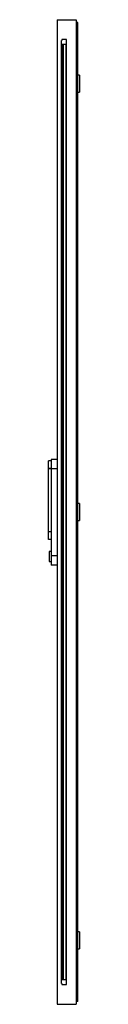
# Model space of a CAD drawing. Header units: millimetres. Extents: x 799 to 859, y 191 to 2116.
import ezdxf

# ---------------------------------------------------------------- set-up
doc = ezdxf.new("R2010")
doc.units = ezdxf.units.MM
doc.header["$LTSCALE"] = 150.320191
doc.layers.get('0').update_dxf_attribs({"linetype": 'CONTINUOUS'})
doc.layers.add('INTFCLR_74', color=7, linetype='CONTINUOUS')

msp = doc.modelspace()

# ---------------------------------------------------------------- linework, layer by layer
at = {"color": 7}
for p, q in [((816.1, 2115.5), (816.1, 190.5)), ((816.1, 2115.5), (853.3, 2115.5)), ((853.3, 2115.5), (853.3, 190.5)), ((856.5, 2110.3), (853.3, 2110.3)), ((856.5, 195.7), (856.5, 2110.3)), ((824.4, 231), (824.4, 2075)), ((825.4, 2075), (824.4, 2075)), ((824.6, 2067), (824.6, 239)), ((824.7, 2067), (824.7, 239)), ((825.3, 2067), (824.7, 2067)), ((825.3, 2067), (825.3, 239)), ((825.4, 2077), (825.4, 2075)), ((834.4, 2077), (825.4, 2077)), ((825.4, 2067), (825.4, 239)), ((832.9, 2067), (825.4, 2067)), ((826.5, 2067), (826.5, 239)), ((827.6, 2067), (827.6, 239)), ((832.9, 2067), (832.9, 239)), ((834.4, 229), (834.4, 2077)), ((859.4, 2007), (856.5, 2007)), ((859.4, 2007), (859.4, 1974)), ((856.5, 1974), (859.4, 1974)), ((834.1, 1938), (832.9, 1938)), ((834.1, 1921), (834.1, 1938)), ((834.1, 1921), (832.9, 1921)), ((799.4, 1099.3), (799.4, 1252.8)), ((804.1, 1252.8), (799.4, 1252.8)), ((804.1, 1255.8), (804.1, 1049.3)), ((816.1, 1255.8), (804.1, 1255.8)), ((804.1, 1237.8), (799.4, 1237.8)), ((804.1, 1237.3), (799.4, 1237.3)), ((816.1, 1237.3), (804.1, 1237.3)), ((859.4, 1169.5), (856.5, 1169.5)), ((859.4, 1169.5), (859.4, 1136.5)), ((856.5, 1136.5), (859.4, 1136.5)), ((799.4, 1114.8), (804.1, 1114.8)), ((804.1, 1099.3), (799.4, 1099.3)), ((804.1, 1076), (800.7, 1076)), ((800.7, 1076), (800.7, 1056.5)), ((804.1, 1067.8), (816.1, 1067.8)), ((800.7, 1056.5), (804.1, 1056.5)), ((816.1, 1049.3), (804.1, 1049.3)), ((834.1, 385), (832.9, 385)), ((834.1, 368), (834.1, 385)), ((834.1, 368), (832.9, 368)), ((859.4, 332), (856.5, 332)), ((859.4, 332), (859.4, 299)), ((856.5, 299), (859.4, 299)), ((825.4, 231), (824.4, 231)), ((824.7, 239), (825.3, 239)), ((825.4, 239), (832.9, 239)), ((825.4, 231), (825.4, 229)), ((825.4, 229), (834.4, 229)), ((856.5, 195.7), (853.3, 195.7)), ((816.1, 190.5), (853.3, 190.5))]:
    msp.add_line(p, q, dxfattribs=at)
at = {"layer": 'INTFCLR_74', "color": 7, "true_color": 0x37005f}
msp.add_line((834.4, 251.2), (835.2, 251.2), dxfattribs=at)

doc.saveas('drawing.dxf')
